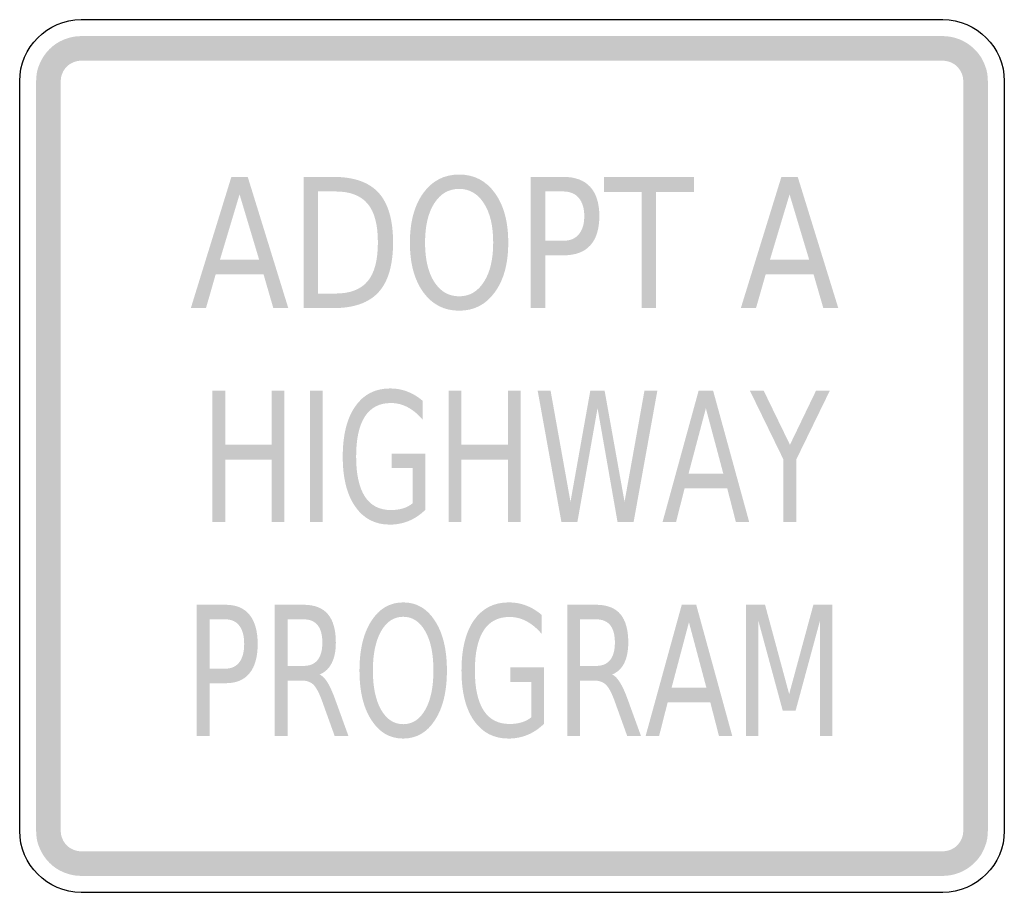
# Model space of a CAD drawing. Header units: inches. Extents: x -0.5 to 0.5, y -0.44 to 0.44.
import ezdxf

# ---------------------------------------------------------------- set-up
doc = ezdxf.new("R2010")
doc.units = ezdxf.units.IN
doc.header["$MEASUREMENT"] = 0

msp = doc.modelspace()

# ---------------------------------------------------------------- hatches: boundary and pattern name
for points in [[(-0.4375, 0.4265), (-0.442, 0.4263), (-0.4464, 0.4256), (-0.4508, 0.4245), (-0.455, 0.423), (-0.4591, 0.4211), (-0.463, 0.4188), (-0.4666, 0.4161), (-0.4699, 0.4131), (-0.4729, 0.4097), (-0.4756, 0.4061), (-0.4779, 0.4023), (-0.4798, 0.3982), (-0.4814, 0.394), (-0.4825, 0.3896), (-0.4831, 0.3852), (-0.4833, 0.3807), (-0.4583, 0.3807), (-0.4582, 0.3827), (-0.4579, 0.3847), (-0.4574, 0.3867), (-0.4567, 0.3886), (-0.4559, 0.3905), (-0.4548, 0.3922), (-0.4536, 0.3939), (-0.4522, 0.3954), (-0.4507, 0.3968), (-0.4491, 0.398), (-0.4473, 0.399), (-0.4455, 0.3999), (-0.4435, 0.4006), (-0.4416, 0.4011), (-0.4395, 0.4014), (-0.4375, 0.4015), (-0.4375, 0.4265)], [(-0.4375, 0.4015), (0.4375, 0.4015), (0.4375, 0.4265), (-0.4375, 0.4265), (-0.4375, 0.4015)], [(0.4833, 0.3807), (0.4831, 0.3849), (0.4826, 0.3891), (0.4816, 0.3932), (0.4802, 0.3972), (0.4785, 0.4011), (0.4765, 0.4048), (0.4741, 0.4083), (0.4714, 0.4115), (0.4684, 0.4145), (0.4651, 0.4172), (0.4616, 0.4196), (0.4579, 0.4217), (0.4541, 0.4234), (0.45, 0.4247), (0.4459, 0.4257), (0.4417, 0.4263), (0.4375, 0.4265), (0.4375, 0.4015), (0.4394, 0.4014), (0.4413, 0.4011), (0.4432, 0.4007), (0.445, 0.4001), (0.4468, 0.3993), (0.4485, 0.3984), (0.4501, 0.3973), (0.4515, 0.3961), (0.4529, 0.3947), (0.4541, 0.3932), (0.4552, 0.3916), (0.4561, 0.3899), (0.4569, 0.3882), (0.4575, 0.3864), (0.458, 0.3845), (0.4582, 0.3826), (0.4583, 0.3807), (0.4833, 0.3807)], [(-0.4583, -0.3807), (-0.4583, 0.3807), (-0.4833, 0.3807), (-0.4833, -0.3807), (-0.4583, -0.3807)], [(0.4583, 0.3807), (0.4583, -0.3807), (0.4833, -0.3807), (0.4833, 0.3807), (0.4583, 0.3807)], [(0.0935, 0.2835), (0.1848, 0.2835), (0.1848, 0.2683), (0.1464, 0.2683), (0.1464, 0.1502), (0.1318, 0.1502), (0.1318, 0.2683), (0.0935, 0.2683), (0.0935, 0.2835)], [(-0.3042, 0.0662), (-0.2912, 0.0662), (-0.2912, 0.0116), (-0.2441, 0.0116), (-0.2441, 0.0662), (-0.2311, 0.0662), (-0.2311, -0.0671), (-0.2441, -0.0671), (-0.2441, -0.0036), (-0.2912, -0.0036), (-0.2912, -0.0671), (-0.3042, -0.0671), (-0.3042, 0.0662)], [(-0.2052, 0.0662), (-0.1922, 0.0662), (-0.1922, -0.0671), (-0.2052, -0.0671), (-0.2052, 0.0662)], [(-0.0644, 0.0662), (-0.0514, 0.0662), (-0.0514, 0.0116), (-0.0042, 0.0116), (-0.0042, 0.0662), (0.0088, 0.0662), (0.0088, -0.0671), (-0.0042, -0.0671), (-0.0042, -0.0036), (-0.0514, -0.0036), (-0.0514, -0.0671), (-0.0644, -0.0671), (-0.0644, 0.0662)], [(0.0261, 0.0662), (0.0392, 0.0662), (0.0594, -0.0465), (0.0795, 0.0662), (0.0941, 0.0662), (0.1143, -0.0465), (0.1345, 0.0662), (0.1476, 0.0662), (0.1235, -0.0671), (0.1072, -0.0671), (0.0869, 0.0486), (0.0664, -0.0671), (0.0502, -0.0671), (0.0261, 0.0662)], [(0.2417, 0.0662), (0.2557, 0.0662), (0.2823, 0.0114), (0.3087, 0.0662), (0.3227, 0.0662), (0.2887, -0.0036), (0.2887, -0.0671), (0.2757, -0.0671), (0.2757, -0.0036), (0.2417, 0.0662)], [(0.2377, -0.1511), (0.257, -0.1511), (0.2815, -0.2418), (0.3061, -0.1511), (0.3255, -0.1511), (0.3255, -0.2844), (0.3128, -0.2844), (0.3128, -0.1673), (0.288, -0.2588), (0.275, -0.2588), (0.2502, -0.1673), (0.2502, -0.2844), (0.2377, -0.2844), (0.2377, -0.1511)], [(-0.4833, -0.3807), (-0.4831, -0.3852), (-0.4825, -0.3896), (-0.4814, -0.394), (-0.4798, -0.3982), (-0.4779, -0.4023), (-0.4756, -0.4061), (-0.4729, -0.4097), (-0.4699, -0.4131), (-0.4666, -0.4161), (-0.463, -0.4188), (-0.4591, -0.4211), (-0.455, -0.423), (-0.4508, -0.4245), (-0.4464, -0.4256), (-0.442, -0.4263), (-0.4375, -0.4265), (-0.4375, -0.4015), (-0.4395, -0.4014), (-0.4416, -0.4011), (-0.4435, -0.4006), (-0.4455, -0.3999), (-0.4473, -0.399), (-0.4491, -0.398), (-0.4507, -0.3968), (-0.4522, -0.3954), (-0.4536, -0.3939), (-0.4548, -0.3922), (-0.4559, -0.3905), (-0.4567, -0.3886), (-0.4574, -0.3867), (-0.4579, -0.3847), (-0.4582, -0.3827), (-0.4583, -0.3807), (-0.4833, -0.3807)], [(0.4375, -0.4265), (0.4417, -0.4263), (0.4459, -0.4257), (0.45, -0.4247), (0.4541, -0.4234), (0.4579, -0.4217), (0.4616, -0.4196), (0.4651, -0.4172), (0.4684, -0.4145), (0.4714, -0.4115), (0.4741, -0.4083), (0.4765, -0.4048), (0.4785, -0.4011), (0.4802, -0.3972), (0.4816, -0.3932), (0.4826, -0.3891), (0.4831, -0.3849), (0.4833, -0.3807), (0.4583, -0.3807), (0.4582, -0.3826), (0.458, -0.3845), (0.4575, -0.3864), (0.4569, -0.3882), (0.4561, -0.3899), (0.4552, -0.3916), (0.4541, -0.3932), (0.4529, -0.3947), (0.4515, -0.3961), (0.4501, -0.3973), (0.4485, -0.3984), (0.4468, -0.3993), (0.445, -0.4001), (0.4432, -0.4007), (0.4413, -0.4011), (0.4394, -0.4014), (0.4375, -0.4015), (0.4375, -0.4265)], [(0.4375, -0.4015), (-0.4375, -0.4015), (-0.4375, -0.4265), (0.4375, -0.4265), (0.4375, -0.4015)]]:
    msp.add_hatch(color=7).paths.add_polyline_path(points)
h = msp.add_hatch(color=7)
h.paths.add_polyline_path([(-0.285, 0.2835), (-0.2684, 0.2835), (-0.2272, 0.1502), (-0.2424, 0.1502), (-0.2523, 0.1844), (-0.301, 0.1844), (-0.3108, 0.1502), (-0.3262, 0.1502), (-0.285, 0.2835)])
h.paths.add_polyline_path([(-0.2767, 0.2657), (-0.2966, 0.1994), (-0.2568, 0.1994), (-0.2767, 0.2657)], flags=0)
h = msp.add_hatch(color=7)
edge = h.paths.add_edge_path()
edge.add_line((-0.2116, 0.2835), (-0.1816, 0.2835))
edge.add_spline(control_points=[(-0.1816, 0.2835), (-0.1606, 0.2835), (-0.1453, 0.2781), (-0.1355, 0.2674), (-0.1257, 0.2566), (-0.1208, 0.2398), (-0.1208, 0.217), (-0.1208, 0.194), (-0.1257, 0.1771), (-0.1356, 0.1663), (-0.1454, 0.1556), (-0.1607, 0.1502), (-0.1816, 0.1502)], knot_values=[0, 0, 0, 0, 1, 1, 1, 2, 2, 2, 3, 3, 3, 4, 4, 4, 4], degree=3, periodic=0)
edge.add_line((-0.1816, 0.1502), (-0.2116, 0.1502))
edge.add_line((-0.2116, 0.1502), (-0.2116, 0.2835))
edge = h.paths.add_edge_path(flags=0)
edge.add_line((-0.1969, 0.2687), (-0.1969, 0.165))
edge.add_line((-0.1969, 0.165), (-0.1793, 0.165))
edge.add_spline(control_points=[(-0.1793, 0.165), (-0.1644, 0.165), (-0.1535, 0.1692), (-0.1466, 0.1775), (-0.1396, 0.1858), (-0.1362, 0.199), (-0.1362, 0.217), (-0.1362, 0.2348), (-0.1396, 0.2479), (-0.1466, 0.2562), (-0.1535, 0.2645), (-0.1644, 0.2687), (-0.1793, 0.2687)], knot_values=[0, 0, 0, 0, 1, 1, 1, 2, 2, 2, 3, 3, 3, 4, 4, 4, 4], degree=3, periodic=0)
edge.add_line((-0.1793, 0.2687), (-0.1969, 0.2687))
h = msp.add_hatch(color=7)
edge = h.paths.add_edge_path()
edge.add_spline(control_points=[(-0.0537, 0.2859), (-0.0385, 0.2859), (-0.0264, 0.2796), (-0.0174, 0.2671), (-0.0083, 0.2546), (-0.0038, 0.2378), (-0.0038, 0.2167), (-0.0038, 0.1957), (-0.0083, 0.1789), (-0.0174, 0.1664), (-0.0264, 0.1538), (-0.0385, 0.1476), (-0.0537, 0.1476), (-0.0689, 0.1476), (-0.081, 0.1538), (-0.0901, 0.1663), (-0.0991, 0.1788), (-0.1037, 0.1956), (-0.1037, 0.2167), (-0.1037, 0.2378), (-0.0991, 0.2546), (-0.0901, 0.2671), (-0.081, 0.2796), (-0.0689, 0.2859), (-0.0537, 0.2859)], knot_values=[0, 0, 0, 0, 1, 1, 1, 2, 2, 2, 3, 3, 3, 4, 4, 4, 5, 5, 5, 6, 6, 6, 7, 7, 7, 8, 8, 8, 8], degree=3, periodic=0)
edge = h.paths.add_edge_path(flags=0)
edge.add_spline(control_points=[(-0.0537, 0.2713), (-0.0643, 0.2713), (-0.0727, 0.2664), (-0.079, 0.2566), (-0.0852, 0.2469), (-0.0883, 0.2336), (-0.0883, 0.2167), (-0.0883, 0.1999), (-0.0852, 0.1866), (-0.079, 0.1769), (-0.0727, 0.1671), (-0.0643, 0.1622), (-0.0537, 0.1622), (-0.0431, 0.1622), (-0.0347, 0.1671), (-0.0285, 0.1769), (-0.0222, 0.1866), (-0.0191, 0.1999), (-0.0191, 0.2167), (-0.0191, 0.2336), (-0.0222, 0.2469), (-0.0285, 0.2566), (-0.0347, 0.2664), (-0.0431, 0.2713), (-0.0537, 0.2713)], knot_values=[0, 0, 0, 0, 1, 1, 1, 2, 2, 2, 3, 3, 3, 4, 4, 4, 5, 5, 5, 6, 6, 6, 7, 7, 7, 8, 8, 8, 8], degree=3, periodic=0)
h = msp.add_hatch(color=7)
edge = h.paths.add_edge_path()
edge.add_line((0.019, 0.2835), (0.052, 0.2835))
edge.add_spline(control_points=[(0.052, 0.2835), (0.0641, 0.2835), (0.0733, 0.2801), (0.0794, 0.2734), (0.0856, 0.2666), (0.0887, 0.2567), (0.0887, 0.2437), (0.0887, 0.2305), (0.0856, 0.2206), (0.0794, 0.2138), (0.0733, 0.2071), (0.0641, 0.2038), (0.052, 0.2038)], knot_values=[0, 0, 0, 0, 1, 1, 1, 2, 2, 2, 3, 3, 3, 4, 4, 4, 4], degree=3, periodic=0)
edge.add_line((0.052, 0.2038), (0.0337, 0.2038))
edge.add_line((0.0337, 0.2038), (0.0337, 0.1502))
edge.add_line((0.0337, 0.1502), (0.019, 0.1502))
edge.add_line((0.019, 0.1502), (0.019, 0.2835))
edge = h.paths.add_edge_path(flags=0)
edge.add_line((0.0337, 0.2687), (0.0337, 0.2186))
edge.add_line((0.0337, 0.2186), (0.052, 0.2186))
edge.add_spline(control_points=[(0.052, 0.2186), (0.0588, 0.2186), (0.0641, 0.2207), (0.0678, 0.2251), (0.0715, 0.2294), (0.0734, 0.2356), (0.0734, 0.2437), (0.0734, 0.2516), (0.0715, 0.2578), (0.0678, 0.2622), (0.0641, 0.2665), (0.0588, 0.2687), (0.052, 0.2687)], knot_values=[0, 0, 0, 0, 1, 1, 1, 2, 2, 2, 3, 3, 3, 4, 4, 4, 4], degree=3, periodic=0)
edge.add_line((0.052, 0.2687), (0.0337, 0.2687))
h = msp.add_hatch(color=7)
h.paths.add_polyline_path([(0.2736, 0.2835), (0.2902, 0.2835), (0.3314, 0.1502), (0.3162, 0.1502), (0.3063, 0.1844), (0.2576, 0.1844), (0.2478, 0.1502), (0.2324, 0.1502), (0.2736, 0.2835)])
h.paths.add_polyline_path([(0.2819, 0.2657), (0.262, 0.1994), (0.3018, 0.1994), (0.2819, 0.2657)], flags=0)
h = msp.add_hatch(color=7)
edge = h.paths.add_edge_path()
edge.add_line((-0.101, -0.0481), (-0.101, -0.0123))
edge.add_line((-0.101, -0.0123), (-0.1222, -0.0123))
edge.add_line((-0.1222, -0.0123), (-0.1222, 0.0025))
edge.add_line((-0.1222, 0.0025), (-0.0881, 0.0025))
edge.add_line((-0.0881, 0.0025), (-0.0881, -0.0547))
edge.add_spline(control_points=[(-0.0881, -0.0547), (-0.0931, -0.0596), (-0.0986, -0.0634), (-0.1047, -0.0659), (-0.1107, -0.0684), (-0.1172, -0.0697), (-0.124, -0.0697), (-0.139, -0.0697), (-0.1508, -0.0636), (-0.1592, -0.0514), (-0.1677, -0.0393), (-0.1719, -0.0223), (-0.1719, -0.0006), (-0.1719, 0.0212), (-0.1677, 0.0382), (-0.1592, 0.0504), (-0.1508, 0.0625), (-0.139, 0.0686), (-0.124, 0.0686), (-0.1178, 0.0686), (-0.1118, 0.0676), (-0.1062, 0.0654), (-0.1006, 0.0633), (-0.0954, 0.0601), (-0.0906, 0.0559)], knot_values=[0, 0, 0, 0, 1, 1, 1, 2, 2, 2, 3, 3, 3, 4, 4, 4, 5, 5, 5, 6, 6, 6, 7, 7, 7, 8, 8, 8, 8], degree=3, periodic=0)
edge.add_line((-0.0906, 0.0559), (-0.0906, 0.0367))
edge.add_spline(control_points=[(-0.0906, 0.0367), (-0.0954, 0.0424), (-0.1005, 0.0467), (-0.1059, 0.0495), (-0.1113, 0.0524), (-0.117, 0.0538), (-0.123, 0.0538), (-0.1347, 0.0538), (-0.1435, 0.0492), (-0.1494, 0.0401), (-0.1553, 0.031), (-0.1583, 0.0175), (-0.1583, -0.0006), (-0.1583, -0.0186), (-0.1553, -0.0321), (-0.1494, -0.0412), (-0.1435, -0.0503), (-0.1347, -0.0549), (-0.123, -0.0549), (-0.1183, -0.0549), (-0.1142, -0.0543), (-0.1106, -0.0532), (-0.107, -0.0521), (-0.1038, -0.0504), (-0.101, -0.0481)], knot_values=[0, 0, 0, 0, 1, 1, 1, 2, 2, 2, 3, 3, 3, 4, 4, 4, 5, 5, 5, 6, 6, 6, 7, 7, 7, 8, 8, 8, 8], degree=3, periodic=0)
h = msp.add_hatch(color=7)
h.paths.add_polyline_path([(0.1895, 0.0662), (0.2043, 0.0662), (0.2409, -0.0671), (0.2274, -0.0671), (0.2186, -0.0329), (0.1753, -0.0329), (0.1666, -0.0671), (0.1529, -0.0671), (0.1895, 0.0662)])
h.paths.add_polyline_path([(0.1969, 0.0484), (0.1793, -0.0179), (0.2146, -0.0179), (0.1969, 0.0484)], flags=0)
h = msp.add_hatch(color=7)
edge = h.paths.add_edge_path()
edge.add_spline(control_points=[(-0.1105, -0.1487), (-0.097, -0.1487), (-0.0862, -0.1549), (-0.0782, -0.1675), (-0.0701, -0.18), (-0.0661, -0.1968), (-0.0661, -0.2179), (-0.0661, -0.2389), (-0.0701, -0.2557), (-0.0782, -0.2682), (-0.0862, -0.2807), (-0.097, -0.287), (-0.1105, -0.287), (-0.124, -0.287), (-0.1347, -0.2808), (-0.1428, -0.2682), (-0.1509, -0.2557), (-0.1549, -0.239), (-0.1549, -0.2179), (-0.1549, -0.1968), (-0.1509, -0.18), (-0.1428, -0.1675), (-0.1347, -0.1549), (-0.124, -0.1487), (-0.1105, -0.1487)], knot_values=[0, 0, 0, 0, 1, 1, 1, 2, 2, 2, 3, 3, 3, 4, 4, 4, 5, 5, 5, 6, 6, 6, 7, 7, 7, 8, 8, 8, 8], degree=3, periodic=0)
edge = h.paths.add_edge_path(flags=0)
edge.add_spline(control_points=[(-0.1105, -0.1633), (-0.1199, -0.1633), (-0.1274, -0.1682), (-0.133, -0.178), (-0.1385, -0.1877), (-0.1413, -0.201), (-0.1413, -0.2179), (-0.1413, -0.2347), (-0.1385, -0.2479), (-0.133, -0.2577), (-0.1274, -0.2675), (-0.1199, -0.2724), (-0.1105, -0.2724), (-0.1011, -0.2724), (-0.0936, -0.2675), (-0.0881, -0.2577), (-0.0825, -0.2479), (-0.0798, -0.2347), (-0.0798, -0.2179), (-0.0798, -0.201), (-0.0825, -0.1877), (-0.0881, -0.178), (-0.0936, -0.1682), (-0.1011, -0.1633), (-0.1105, -0.1633)], knot_values=[0, 0, 0, 0, 1, 1, 1, 2, 2, 2, 3, 3, 3, 4, 4, 4, 5, 5, 5, 6, 6, 6, 7, 7, 7, 8, 8, 8, 8], degree=3, periodic=0)
h = msp.add_hatch(color=7)
edge = h.paths.add_edge_path()
edge.add_line((0.0196, -0.2654), (0.0196, -0.2296))
edge.add_line((0.0196, -0.2296), (-0.0016, -0.2296))
edge.add_line((-0.0016, -0.2296), (-0.0016, -0.2148))
edge.add_line((-0.0016, -0.2148), (0.0325, -0.2148))
edge.add_line((0.0325, -0.2148), (0.0325, -0.272))
edge.add_spline(control_points=[(0.0325, -0.272), (0.0275, -0.2769), (0.0219, -0.2807), (0.0159, -0.2832), (0.0098, -0.2857), (0.0034, -0.287), (-0.0035, -0.287), (-0.0185, -0.287), (-0.0302, -0.2809), (-0.0387, -0.2687), (-0.0471, -0.2566), (-0.0513, -0.2396), (-0.0513, -0.2179), (-0.0513, -0.1961), (-0.0471, -0.1791), (-0.0387, -0.1669), (-0.0302, -0.1548), (-0.0185, -0.1487), (-0.0035, -0.1487), (0.0028, -0.1487), (0.0087, -0.1497), (0.0144, -0.1519), (0.02, -0.154), (0.0252, -0.1572), (0.03, -0.1613)], knot_values=[0, 0, 0, 0, 1, 1, 1, 2, 2, 2, 3, 3, 3, 4, 4, 4, 5, 5, 5, 6, 6, 6, 7, 7, 7, 8, 8, 8, 8], degree=3, periodic=0)
edge.add_line((0.03, -0.1613), (0.03, -0.1805))
edge.add_spline(control_points=[(0.03, -0.1805), (0.0252, -0.1749), (0.02, -0.1706), (0.0146, -0.1678), (0.0092, -0.1649), (0.0036, -0.1635), (-0.0024, -0.1635), (-0.0141, -0.1635), (-0.0229, -0.168), (-0.0288, -0.1772), (-0.0347, -0.1863), (-0.0377, -0.1998), (-0.0377, -0.2179), (-0.0377, -0.2359), (-0.0347, -0.2494), (-0.0288, -0.2585), (-0.0229, -0.2676), (-0.0141, -0.2722), (-0.0024, -0.2722), (0.0022, -0.2722), (0.0063, -0.2716), (0.0099, -0.2705), (0.0135, -0.2694), (0.0168, -0.2677), (0.0196, -0.2654)], knot_values=[0, 0, 0, 0, 1, 1, 1, 2, 2, 2, 3, 3, 3, 4, 4, 4, 5, 5, 5, 6, 6, 6, 7, 7, 7, 8, 8, 8, 8], degree=3, periodic=0)
h = msp.add_hatch(color=7)
edge = h.paths.add_edge_path()
edge.add_line((-0.3203, -0.1511), (-0.291, -0.1511))
edge.add_spline(control_points=[(-0.291, -0.1511), (-0.2802, -0.1511), (-0.2721, -0.1545), (-0.2666, -0.1612), (-0.2611, -0.168), (-0.2583, -0.1779), (-0.2583, -0.1909), (-0.2583, -0.2041), (-0.2611, -0.214), (-0.2666, -0.2207), (-0.2721, -0.2275), (-0.2802, -0.2308), (-0.291, -0.2308)], knot_values=[0, 0, 0, 0, 1, 1, 1, 2, 2, 2, 3, 3, 3, 4, 4, 4, 4], degree=3, periodic=0)
edge.add_line((-0.291, -0.2308), (-0.3072, -0.2308))
edge.add_line((-0.3072, -0.2308), (-0.3072, -0.2844))
edge.add_line((-0.3072, -0.2844), (-0.3203, -0.2844))
edge.add_line((-0.3203, -0.2844), (-0.3203, -0.1511))
edge = h.paths.add_edge_path(flags=0)
edge.add_line((-0.3072, -0.1659), (-0.3072, -0.216))
edge.add_line((-0.3072, -0.216), (-0.291, -0.216))
edge.add_spline(control_points=[(-0.291, -0.216), (-0.2849, -0.216), (-0.2802, -0.2138), (-0.2769, -0.2095), (-0.2736, -0.2051), (-0.272, -0.1989), (-0.272, -0.1909), (-0.272, -0.1829), (-0.2736, -0.1768), (-0.2769, -0.1724), (-0.2802, -0.1681), (-0.2849, -0.1659), (-0.291, -0.1659)], knot_values=[0, 0, 0, 0, 1, 1, 1, 2, 2, 2, 3, 3, 3, 4, 4, 4, 4], degree=3, periodic=0)
edge.add_line((-0.291, -0.1659), (-0.3072, -0.1659))
h = msp.add_hatch(color=7)
edge = h.paths.add_edge_path()
edge.add_spline(control_points=[(-0.1954, -0.2219), (-0.1926, -0.2232), (-0.1898, -0.226), (-0.1872, -0.2303), (-0.1846, -0.2346), (-0.182, -0.2405), (-0.1793, -0.248)], knot_values=[0, 0, 0, 0, 1, 1, 1, 2, 2, 2, 2], degree=3, periodic=0)
edge.add_line((-0.1793, -0.248), (-0.1661, -0.2844))
edge.add_line((-0.1661, -0.2844), (-0.1801, -0.2844))
edge.add_line((-0.1801, -0.2844), (-0.1924, -0.2502))
edge.add_spline(control_points=[(-0.1924, -0.2502), (-0.1955, -0.2413), (-0.1986, -0.2354), (-0.2015, -0.2324), (-0.2045, -0.2295), (-0.2086, -0.2281), (-0.2137, -0.2281)], knot_values=[0, 0, 0, 0, 1, 1, 1, 2, 2, 2, 2], degree=3, periodic=0)
edge.add_line((-0.2137, -0.2281), (-0.2279, -0.2281))
edge.add_line((-0.2279, -0.2281), (-0.2279, -0.2844))
edge.add_line((-0.2279, -0.2844), (-0.2409, -0.2844))
edge.add_line((-0.2409, -0.2844), (-0.2409, -0.1511))
edge.add_line((-0.2409, -0.1511), (-0.2116, -0.1511))
edge.add_spline(control_points=[(-0.2116, -0.1511), (-0.2006, -0.1511), (-0.1924, -0.1543), (-0.187, -0.1606), (-0.1816, -0.167), (-0.1789, -0.1766), (-0.1789, -0.1895), (-0.1789, -0.1979), (-0.1803, -0.2048), (-0.1831, -0.2104), (-0.1859, -0.2159), (-0.19, -0.2198), (-0.1954, -0.2219)], knot_values=[0, 0, 0, 0, 1, 1, 1, 2, 2, 2, 3, 3, 3, 4, 4, 4, 4], degree=3, periodic=0)
edge = h.paths.add_edge_path(flags=0)
edge.add_line((-0.2279, -0.1659), (-0.2279, -0.2132))
edge.add_line((-0.2279, -0.2132), (-0.2116, -0.2132))
edge.add_spline(control_points=[(-0.2116, -0.2132), (-0.2053, -0.2132), (-0.2006, -0.2112), (-0.1974, -0.2072), (-0.1942, -0.2032), (-0.1926, -0.1973), (-0.1926, -0.1895), (-0.1926, -0.1817), (-0.1942, -0.1758), (-0.1974, -0.1718), (-0.2006, -0.1679), (-0.2053, -0.1659), (-0.2116, -0.1659)], knot_values=[0, 0, 0, 0, 1, 1, 1, 2, 2, 2, 3, 3, 3, 4, 4, 4, 4], degree=3, periodic=0)
edge.add_line((-0.2116, -0.1659), (-0.2279, -0.1659))
h = msp.add_hatch(color=7)
edge = h.paths.add_edge_path()
edge.add_spline(control_points=[(0.1017, -0.2219), (0.1045, -0.2232), (0.1072, -0.226), (0.1098, -0.2303), (0.1125, -0.2346), (0.1151, -0.2405), (0.1178, -0.248)], knot_values=[0, 0, 0, 0, 1, 1, 1, 2, 2, 2, 2], degree=3, periodic=0)
edge.add_line((0.1178, -0.248), (0.131, -0.2844))
edge.add_line((0.131, -0.2844), (0.117, -0.2844))
edge.add_line((0.117, -0.2844), (0.1047, -0.2502))
edge.add_spline(control_points=[(0.1047, -0.2502), (0.1016, -0.2413), (0.0985, -0.2354), (0.0955, -0.2324), (0.0925, -0.2295), (0.0885, -0.2281), (0.0833, -0.2281)], knot_values=[0, 0, 0, 0, 1, 1, 1, 2, 2, 2, 2], degree=3, periodic=0)
edge.add_line((0.0833, -0.2281), (0.0692, -0.2281))
edge.add_line((0.0692, -0.2281), (0.0692, -0.2844))
edge.add_line((0.0692, -0.2844), (0.0562, -0.2844))
edge.add_line((0.0562, -0.2844), (0.0562, -0.1511))
edge.add_line((0.0562, -0.1511), (0.0855, -0.1511))
edge.add_spline(control_points=[(0.0855, -0.1511), (0.0965, -0.1511), (0.1047, -0.1543), (0.1101, -0.1606), (0.1154, -0.167), (0.1181, -0.1766), (0.1181, -0.1895), (0.1181, -0.1979), (0.1167, -0.2048), (0.114, -0.2104), (0.1112, -0.2159), (0.1071, -0.2198), (0.1017, -0.2219)], knot_values=[0, 0, 0, 0, 1, 1, 1, 2, 2, 2, 3, 3, 3, 4, 4, 4, 4], degree=3, periodic=0)
edge = h.paths.add_edge_path(flags=0)
edge.add_line((0.0692, -0.1659), (0.0692, -0.2132))
edge.add_line((0.0692, -0.2132), (0.0855, -0.2132))
edge.add_spline(control_points=[(0.0855, -0.2132), (0.0918, -0.2132), (0.0965, -0.2112), (0.0997, -0.2072), (0.1029, -0.2032), (0.1045, -0.1973), (0.1045, -0.1895), (0.1045, -0.1817), (0.1029, -0.1758), (0.0997, -0.1718), (0.0965, -0.1679), (0.0918, -0.1659), (0.0855, -0.1659)], knot_values=[0, 0, 0, 0, 1, 1, 1, 2, 2, 2, 3, 3, 3, 4, 4, 4, 4], degree=3, periodic=0)
edge.add_line((0.0855, -0.1659), (0.0692, -0.1659))
h = msp.add_hatch(color=7)
h.paths.add_polyline_path([(0.1724, -0.1511), (0.1871, -0.1511), (0.2237, -0.2844), (0.2102, -0.2844), (0.2014, -0.2502), (0.1581, -0.2502), (0.1494, -0.2844), (0.1357, -0.2844), (0.1724, -0.1511)])
h.paths.add_polyline_path([(0.1797, -0.1689), (0.1621, -0.2352), (0.1974, -0.2352), (0.1797, -0.1689)], flags=0)

# ---------------------------------------------------------------- linework, layer by layer
at = {"color": 7}
for points in [[(-0.4375, 0.4432), (0.4375, 0.4432)], [(-0.5, -0.3807), (-0.5, 0.3807)], [(0.5, 0.3807), (0.5, -0.3807)], [(0.4375, -0.4432), (-0.4375, -0.4432)]]:
    msp.add_lwpolyline(points, dxfattribs=at)
for points in [[(-0.5, 0.3807), (-0.5, 0.4152), (-0.472, 0.4432), (-0.4375, 0.4432)], [(0.4375, 0.4432), (0.472, 0.4432), (0.5, 0.4152), (0.5, 0.3807)], [(-0.4375, -0.4432), (-0.472, -0.4432), (-0.5, -0.4152), (-0.5, -0.3807)], [(0.5, -0.3807), (0.5, -0.4152), (0.472, -0.4432), (0.4375, -0.4432)]]:
    msp.add_open_spline(points, degree=3, dxfattribs=at)

doc.saveas('drawing.dxf')
